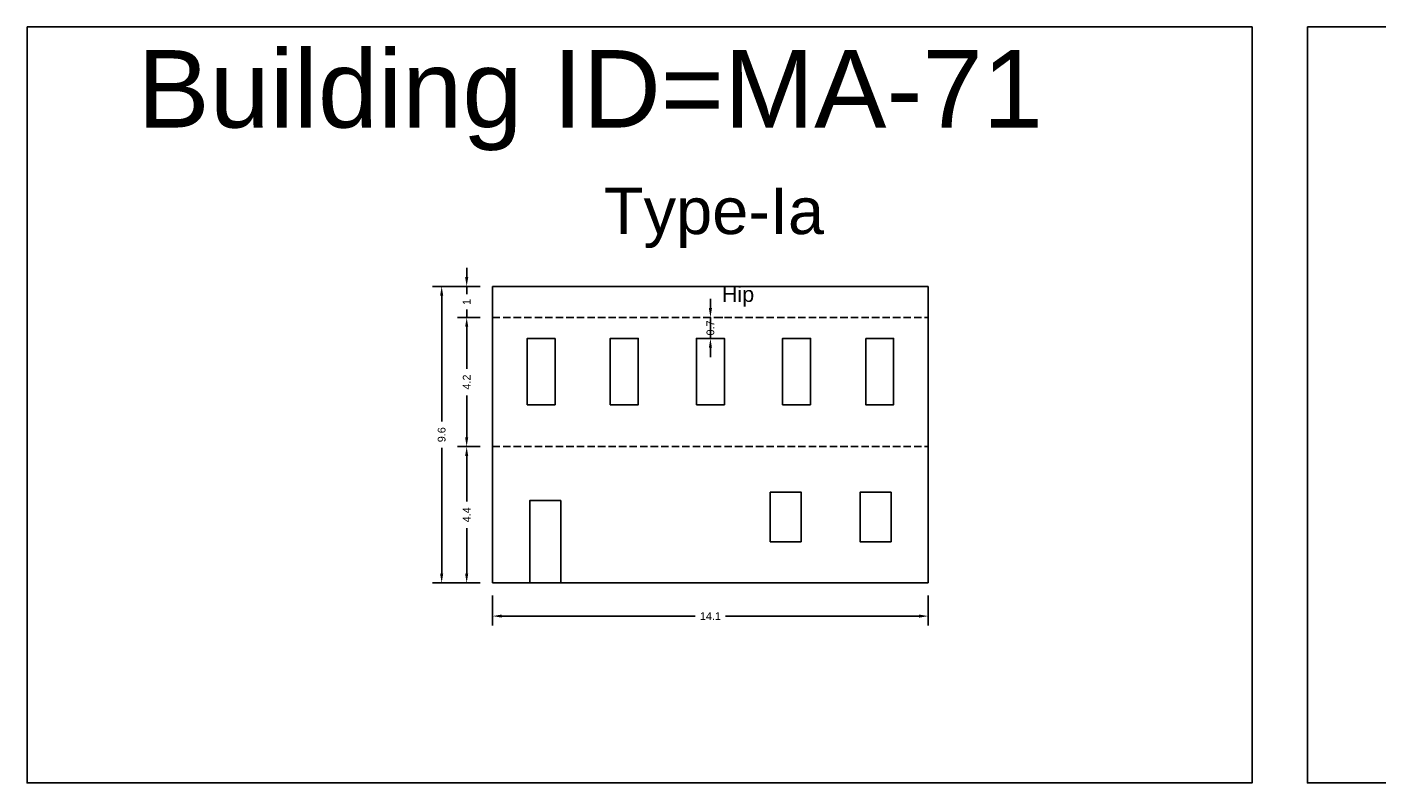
# Model space of a CAD drawing. Header units: metres. Extents: x 3416649 to 3417100, y -6712966 to -6712690.
# Tile 1 of 72: x 3416649 to 3416693, y -6712966 to -6712941. Entities that reach past the tile are written whole.
import ezdxf

# ---------------------------------------------------------------- set-up
doc = ezdxf.new("R2010")
doc.units = ezdxf.units.M
doc.linetypes.add('ACAD_ISO02W100', pattern=[15, 12, -3])
doc.layers.add('Dotted', color=7, linetype='ACAD_ISO02W100', plot=False)
doc.styles.get("Standard").update_dxf_attribs({"font": 'arial.ttf'})
doc.dimstyles.new('ISO-25', dxfattribs={"dimtxt": 0.25, "dimasz": 0.3, "dimexe": 0.3, "dimexo": 0.4, "dimgap": 0.2, "dimtad": 0, "dimdec": 1, "dimdsep": 46, "dimtxsty": 'Standard', "dimcen": 2.5, "dimadec": 0, "dimazin": 0, "dimtfac": 1, "dimtdec": 1, "dimtmove": 0, "dimatfit": 3, "dimfxl": 1, "dimarcsym": 0})

# ---------------------------------------------------------------- blocks, each defined once
blk = doc.blocks.new('*D590')
at = {"color": 0, "lineweight": -2, "transparency": 16777216}
for p, q in [((3416664.006, -6712954.819), (3416663.272, -6712954.819)), ((3416663.572, -6712955.119), (3416663.572, -6712956.587)), ((3416663.572, -6712958.919), (3416663.572, -6712957.451)), ((3416664.006, -6712959.219), (3416663.272, -6712959.219))]:
    blk.add_line(p, q, dxfattribs=at)
at = {"color": 0, "transparency": 16777216}
for points in [[(3416663.522, -6712955.119), (3416663.622, -6712955.119), (3416663.572, -6712954.819)], [(3416663.522, -6712958.919), (3416663.622, -6712958.919), (3416663.572, -6712959.219)]]:
    blk.add_solid(points, dxfattribs=at)
at = {"layer": 'Defpoints', "color": 0, "transparency": 16777216}
for p in [(3416663.572, -6712954.819), (3416664.406, -6712954.819), (3416664.406, -6712959.219)]:
    blk.add_point(p, dxfattribs=at)
at = {"color": 0, "transparency": 16777216, "insert": (3416663.572, -6712957.019), "char_height": 0.25, "attachment_point": 5, "rotation": 90}
blk.add_mtext('4.4', dxfattribs=at)
blk = doc.blocks.new('*D591')
at = {"color": 0, "lineweight": -2, "transparency": 16777216}
for p, q in [((3416664.006, -6712950.649), (3416663.272, -6712950.649)), ((3416663.572, -6712950.949), (3416663.572, -6712952.303)), ((3416663.572, -6712954.519), (3416663.572, -6712953.165)), ((3416664.006, -6712954.819), (3416663.272, -6712954.819))]:
    blk.add_line(p, q, dxfattribs=at)
at = {"color": 0, "transparency": 16777216}
for points in [[(3416663.522, -6712950.949), (3416663.622, -6712950.949), (3416663.572, -6712950.649)], [(3416663.522, -6712954.519), (3416663.622, -6712954.519), (3416663.572, -6712954.819)]]:
    blk.add_solid(points, dxfattribs=at)
at = {"layer": 'Defpoints', "color": 0, "transparency": 16777216}
for p in [(3416663.572, -6712950.649), (3416664.406, -6712950.649), (3416664.406, -6712954.819)]:
    blk.add_point(p, dxfattribs=at)
at = {"color": 0, "transparency": 16777216, "insert": (3416663.572, -6712952.734), "char_height": 0.25, "attachment_point": 5, "rotation": 90}
blk.add_mtext('4.2', dxfattribs=at)
blk = doc.blocks.new('*D592')
at = {"color": 0, "lineweight": -2, "transparency": 16777216}
for p, q in [((3416663.572, -6712949.349), (3416663.572, -6712949.049)), ((3416664.006, -6712949.649), (3416663.272, -6712949.649)), ((3416663.572, -6712949.649), (3416663.572, -6712949.903)), ((3416663.572, -6712950.649), (3416663.572, -6712950.395)), ((3416664.006, -6712950.649), (3416663.272, -6712950.649)), ((3416663.572, -6712950.949), (3416663.572, -6712951.249))]:
    blk.add_line(p, q, dxfattribs=at)
at = {"color": 0, "transparency": 16777216}
for points in [[(3416663.522, -6712949.349), (3416663.622, -6712949.349), (3416663.572, -6712949.649)], [(3416663.522, -6712950.949), (3416663.622, -6712950.949), (3416663.572, -6712950.649)]]:
    blk.add_solid(points, dxfattribs=at)
at = {"layer": 'Defpoints', "color": 0, "transparency": 16777216}
for p in [(3416663.572, -6712949.649), (3416664.406, -6712949.649), (3416664.406, -6712950.649)]:
    blk.add_point(p, dxfattribs=at)
at = {"color": 0, "transparency": 16777216, "insert": (3416663.572, -6712950.149), "char_height": 0.25, "attachment_point": 5, "rotation": 90}
blk.add_mtext('1', dxfattribs=at)
blk = doc.blocks.new('*D593')
at = {"color": 0, "lineweight": -2, "transparency": 16777216}
for p, q in [((3416664.006, -6712949.649), (3416662.465, -6712949.649)), ((3416662.765, -6712949.949), (3416662.765, -6712954.007)), ((3416662.765, -6712958.919), (3416662.765, -6712954.862)), ((3416664.006, -6712959.219), (3416662.465, -6712959.219))]:
    blk.add_line(p, q, dxfattribs=at)
at = {"color": 0, "transparency": 16777216}
for points in [[(3416662.715, -6712949.949), (3416662.815, -6712949.949), (3416662.765, -6712949.649)], [(3416662.715, -6712958.919), (3416662.815, -6712958.919), (3416662.765, -6712959.219)]]:
    blk.add_solid(points, dxfattribs=at)
at = {"layer": 'Defpoints', "color": 0, "transparency": 16777216}
for p in [(3416662.765, -6712949.649), (3416664.406, -6712949.649), (3416664.406, -6712959.219)]:
    blk.add_point(p, dxfattribs=at)
at = {"color": 0, "transparency": 16777216, "insert": (3416662.765, -6712954.434), "char_height": 0.25, "attachment_point": 5, "rotation": 90}
blk.add_mtext('9.6', dxfattribs=at)
blk = doc.blocks.new('*D594')
at = {"color": 0, "lineweight": -2, "transparency": 16777216}
for p, q in [((3416664.406, -6712959.619), (3416664.406, -6712960.588)), ((3416678.466, -6712959.619), (3416678.466, -6712960.588)), ((3416664.706, -6712960.288), (3416670.947, -6712960.288)), ((3416678.166, -6712960.288), (3416671.925, -6712960.288))]:
    blk.add_line(p, q, dxfattribs=at)
at = {"color": 0, "transparency": 16777216}
for points in [[(3416664.706, -6712960.238), (3416664.706, -6712960.338), (3416664.406, -6712960.288)], [(3416678.166, -6712960.238), (3416678.166, -6712960.338), (3416678.466, -6712960.288)]]:
    blk.add_solid(points, dxfattribs=at)
at = {"layer": 'Defpoints', "color": 0, "transparency": 16777216}
for p in [(3416664.406, -6712959.219), (3416678.466, -6712959.219), (3416678.466, -6712960.288)]:
    blk.add_point(p, dxfattribs=at)
at = {"color": 0, "transparency": 16777216, "insert": (3416671.436, -6712960.288), "char_height": 0.25, "attachment_point": 5}
blk.add_mtext('14.1', dxfattribs=at)
blk = doc.blocks.new('*D595')
at = {"color": 0, "lineweight": -2, "transparency": 16777216}
for p, q in [((3416671.436, -6712950.349), (3416671.436, -6712950.049)), ((3416671.436, -6712951.329), (3416671.436, -6712950.649)), ((3416671.836, -6712950.649), (3416671.736, -6712950.649)), ((3416671.836, -6712951.329), (3416671.736, -6712951.329)), ((3416671.436, -6712951.629), (3416671.436, -6712951.929))]:
    blk.add_line(p, q, dxfattribs=at)
at = {"color": 0, "transparency": 16777216}
for points in [[(3416671.386, -6712950.349), (3416671.486, -6712950.349), (3416671.436, -6712950.649)], [(3416671.386, -6712951.629), (3416671.486, -6712951.629), (3416671.436, -6712951.329)]]:
    blk.add_solid(points, dxfattribs=at)
at = {"layer": 'Defpoints', "color": 0, "transparency": 16777216}
for p in [(3416671.436, -6712950.649), (3416671.436, -6712950.649), (3416671.436, -6712951.329)]:
    blk.add_point(p, dxfattribs=at)
at = {"color": 0, "transparency": 16777216, "insert": (3416671.436, -6712950.989), "char_height": 0.25, "attachment_point": 5, "rotation": 90}
blk.add_mtext('0.7', dxfattribs=at)

msp = doc.modelspace()

# ---------------------------------------------------------------- linework, layer by layer
for points in [[(3416649.386, -6712941.276), (3416688.913, -6712941.276), (3416688.913, -6712965.674), (3416649.386, -6712965.674)], [(3416690.696, -6712941.276), (3416728.706, -6712941.276), (3416728.706, -6712965.674), (3416690.696, -6712965.674)], [(3416666.426, -6712951.329), (3416666.426, -6712953.469), (3416665.526, -6712953.469), (3416665.526, -6712951.329)], [(3416668.206, -6712953.469), (3416668.206, -6712951.329), (3416669.106, -6712951.329), (3416669.106, -6712953.469)], [(3416670.986, -6712953.469), (3416670.986, -6712951.329), (3416671.886, -6712951.329), (3416671.886, -6712953.469)], [(3416674.666, -6712953.469), (3416674.666, -6712951.329), (3416673.766, -6712951.329), (3416673.766, -6712953.469)], [(3416676.446, -6712951.329), (3416676.446, -6712953.469), (3416677.346, -6712953.469), (3416677.346, -6712951.329)], [(3416674.366, -6712957.889), (3416674.366, -6712956.289), (3416673.366, -6712956.289), (3416673.366, -6712957.889)], [(3416677.266, -6712957.889), (3416677.266, -6712956.289), (3416676.266, -6712956.289), (3416676.266, -6712957.889)]]:
    msp.add_lwpolyline(points, close=True)
for points in [[(3416664.406, -6712949.649), (3416678.466, -6712949.649)], [(3416664.406, -6712949.649), (3416664.406, -6712959.219)], [(3416678.466, -6712949.649), (3416678.466, -6712959.219)], [(3416665.606, -6712959.219), (3416665.606, -6712956.559), (3416666.606, -6712956.559), (3416666.606, -6712959.219)], [(3416664.406, -6712959.219), (3416678.466, -6712959.219)]]:
    msp.add_lwpolyline(points)
at = {"layer": 'Dotted', "ltscale": 0.02}
for points in [[(3416664.406, -6712950.649), (3416678.466, -6712950.649)], [(3416664.406, -6712954.819), (3416678.466, -6712954.819)]]:
    msp.add_lwpolyline(points, dxfattribs=at)

# ---------------------------------------------------------------- texts
at = {"attachment_point": 1}
for s, width, heights, insert, char_height in [('Building ID=MA-71', 67.86454, [0.517], (3416652.949, -6712942.021), 2.5), ('Type-Ia ', 9.99112, [0.517], (3416668.001, -6712946.459), 1.5), ('Hip', 1.17554, [0], (3416671.801, -6712949.649), 0.5)]:
    msp.add_mtext_dynamic_manual_height_columns(s, width=width, gutter_width=12.5, heights=heights, dxfattribs=dict(at, insert=insert, char_height=char_height))

# ---------------------------------------------------------------- dimensions: what is measured, and where the dimension line sits
for base, p1, p2, picture, middle in [((3416663.572, -6712949.649), (3416664.406, -6712950.649), (3416664.406, -6712949.649), '*D592', (3416663.572, -6712950.149)), ((3416662.765, -6712949.649), (3416664.406, -6712959.219), (3416664.406, -6712949.649), '*D593', (3416662.765, -6712954.434)), ((3416663.572, -6712950.649), (3416664.406, -6712954.819), (3416664.406, -6712950.649), '*D591', (3416663.572, -6712952.734)), ((3416663.572, -6712954.819), (3416664.406, -6712959.219), (3416664.406, -6712954.819), '*D590', (3416663.572, -6712957.019))]:
    dim = msp.add_linear_dim(base=base, p1=p1, p2=p2, angle=90, dimstyle='ISO-25')
    dim.commit()
    dim.dimension.update_dxf_attribs({"geometry": picture, "text_midpoint": middle})
dim = msp.add_linear_dim(base=(3416671.436, -6712950.649), p1=(3416671.436, -6712951.329), p2=(3416671.436, -6712950.649), angle=90, dimstyle='ISO-25')
dim.commit()
dim.dimension.update_dxf_attribs({"geometry": '*D595', "text_midpoint": (3416671.436, -6712950.989), "dimtype": 160})
dim = msp.add_linear_dim(base=(3416678.466, -6712960.288), p1=(3416664.406, -6712959.219), p2=(3416678.466, -6712959.219), dimstyle='ISO-25')
dim.commit()
dim.dimension.update_dxf_attribs({"geometry": '*D594', "text_midpoint": (3416671.436, -6712960.288)})

doc.saveas('drawing.dxf')
